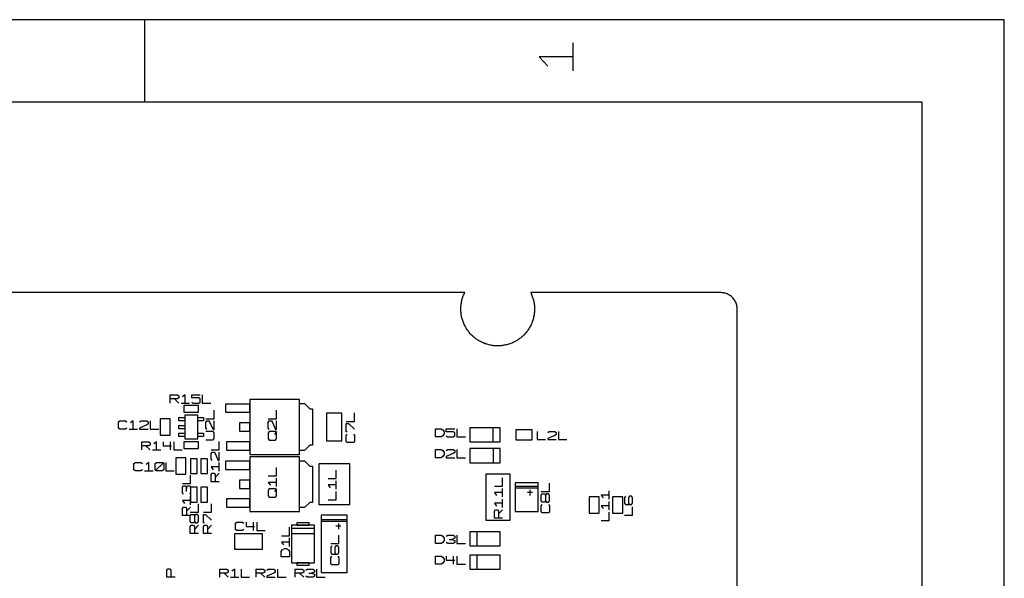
# Model space of a CAD drawing. Extents: x -92 to 503, y -336 to 505.
# Tile 14 of 14: x 162 to 503, y 312 to 505. Entities that reach past the tile are written whole.
import ezdxf

# ---------------------------------------------------------------- set-up
doc = ezdxf.new("R2010")
doc.units = 0
doc.layers.add('1', color=1, linetype='CONTINUOUS')

msp = doc.modelspace()

# ---------------------------------------------------------------- linework, layer by layer
at = {"layer": '1'}
for p, q in [((502.53, 504.57), (-91.65, 504.57)), ((205.43, 504.57), (205.43, 476.3)), ((502.53, -335.7), (502.53, 504.57)), ((353.6, 486.87), (353.6, 496.57)), ((353.6, 491.72), (341.83, 491.72)), ((341.83, 491.72), (344.78, 488.47)), ((474.2, 476.1), (-63.35, 476.1)), ((474.2, 89.82), (474.2, 476.1)), ((316.08, 410.25), (94.15, 410.25)), ((315.25, 408.1), (315.35, 408.45)), ((315.35, 408.45), (315.48, 408.77)), ((315.48, 408.77), (315.58, 409.1)), ((315.58, 409.1), (315.7, 409.42)), ((315.7, 409.42), (315.85, 409.75)), ((315.85, 409.75), (316, 410.05)), ((316, 410.05), (316.08, 410.25)), ((404.58, 410.25), (338.9, 410.25)), ((338.9, 410.25), (339.05, 409.92)), ((339.05, 409.92), (339.18, 409.6)), ((339.18, 409.6), (339.33, 409.27)), ((339.33, 409.27), (339.45, 408.95)), ((339.45, 408.95), (339.55, 408.62)), ((339.55, 408.62), (339.65, 408.3)), ((339.65, 408.3), (339.75, 407.97)), ((404.75, 410.25), (404.58, 410.25)), ((405.1, 410.22), (404.75, 410.25)), ((405.45, 410.17), (405.1, 410.22)), ((405.78, 410.1), (405.45, 410.17)), ((406.13, 410.02), (405.78, 410.1)), ((406.45, 409.92), (406.13, 410.02)), ((406.78, 409.8), (406.45, 409.92)), ((407.1, 409.65), (406.78, 409.8)), ((407.4, 409.47), (407.1, 409.65)), ((407.7, 409.3), (407.4, 409.47)), ((407.98, 409.1), (407.7, 409.3)), ((408.25, 408.87), (407.98, 409.1)), ((408.53, 408.65), (408.25, 408.87)), ((408.75, 408.4), (408.53, 408.65)), ((409, 408.12), (408.75, 408.4)), ((314.75, 405.02), (314.78, 405.37)), ((314.75, 404.67), (314.75, 405.02)), ((314.78, 405.37), (314.8, 405.72)), ((314.8, 405.72), (314.85, 406.07)), ((314.85, 406.07), (314.88, 406.4)), ((314.88, 406.4), (314.95, 406.75)), ((314.95, 406.75), (315, 407.1)), ((315, 407.1), (315.08, 407.42)), ((315.08, 407.42), (315.15, 407.77)), ((315.15, 407.77), (315.25, 408.1)), ((339.75, 407.97), (339.85, 407.62)), ((339.85, 407.62), (339.93, 407.3)), ((339.93, 407.3), (340, 406.95)), ((340, 406.95), (340.05, 406.6)), ((340.05, 406.6), (340.1, 406.27)), ((340.1, 406.27), (340.15, 405.92)), ((340.15, 405.92), (340.18, 405.57)), ((340.18, 405.57), (340.2, 405.22)), ((340.2, 405.22), (340.23, 404.87)), ((340.23, 404.87), (340.23, 404.52)), ((409.2, 407.85), (409, 408.12)), ((409.4, 407.57), (409.2, 407.85)), ((409.58, 407.25), (409.4, 407.57)), ((409.73, 406.95), (409.58, 407.25)), ((409.85, 406.62), (409.73, 406.95)), ((409.98, 406.3), (409.85, 406.62)), ((410.08, 405.97), (409.98, 406.3)), ((410.15, 405.62), (410.08, 405.97)), ((410.2, 405.27), (410.15, 405.62)), ((410.23, 404.92), (410.2, 405.27)), ((410.25, 404.57), (410.23, 404.92)), ((314.75, 404.32), (314.75, 404.67)), ((314.78, 403.97), (314.75, 404.32)), ((314.8, 403.62), (314.78, 403.97)), ((314.83, 403.27), (314.8, 403.62)), ((314.85, 402.95), (314.83, 403.27)), ((314.9, 402.6), (314.85, 402.95)), ((314.98, 402.25), (314.9, 402.6)), ((315.03, 401.9), (314.98, 402.25)), ((315.13, 401.57), (315.03, 401.9)), ((315.2, 401.22), (315.13, 401.57)), ((339.9, 401.77), (339.83, 401.42)), ((339.98, 402.1), (339.9, 401.77)), ((340.03, 402.45), (339.98, 402.1)), ((340.1, 402.8), (340.03, 402.45)), ((340.13, 403.15), (340.1, 402.8)), ((340.18, 403.47), (340.13, 403.15)), ((340.2, 403.82), (340.18, 403.47)), ((340.23, 404.52), (340.2, 404.17)), ((340.2, 404.17), (340.2, 403.82)), ((410.25, 220.67), (410.25, 404.57)), ((315.3, 400.9), (315.2, 401.22)), ((315.4, 400.57), (315.3, 400.9)), ((315.53, 400.25), (315.4, 400.57)), ((315.65, 399.92), (315.53, 400.25)), ((315.78, 399.6), (315.65, 399.92)), ((315.93, 399.27), (315.78, 399.6)), ((316.08, 398.95), (315.93, 399.27)), ((316.23, 398.65), (316.08, 398.95)), ((316.38, 398.35), (316.23, 398.65)), ((316.55, 398.05), (316.38, 398.35)), ((316.75, 397.75), (316.55, 398.05)), ((338.5, 398.22), (338.33, 397.92)), ((338.68, 398.52), (338.5, 398.22)), ((338.85, 398.82), (338.68, 398.52)), ((339, 399.15), (338.85, 398.82)), ((339.15, 399.45), (339, 399.15)), ((339.28, 399.77), (339.15, 399.45)), ((339.4, 400.1), (339.28, 399.77)), ((339.53, 400.42), (339.4, 400.1)), ((339.63, 400.75), (339.53, 400.42)), ((339.73, 401.1), (339.63, 400.75)), ((339.83, 401.42), (339.73, 401.1)), ((316.93, 397.45), (316.75, 397.75)), ((317.13, 397.17), (316.93, 397.45)), ((317.35, 396.9), (317.13, 397.17)), ((317.55, 396.62), (317.35, 396.9)), ((317.78, 396.35), (317.55, 396.62)), ((318, 396.07), (317.78, 396.35)), ((318.25, 395.82), (318, 396.07)), ((318.48, 395.57), (318.25, 395.82)), ((318.73, 395.32), (318.48, 395.57)), ((319, 395.1), (318.73, 395.32)), ((319.25, 394.87), (319, 395.1)), ((319.53, 394.65), (319.25, 394.87)), ((319.8, 394.42), (319.53, 394.65)), ((335.6, 394.77), (335.33, 394.55)), ((335.88, 395), (335.6, 394.77)), ((336.13, 395.22), (335.88, 395)), ((336.38, 395.47), (336.13, 395.22)), ((336.63, 395.72), (336.38, 395.47)), ((336.88, 395.97), (336.63, 395.72)), ((337.1, 396.22), (336.88, 395.97)), ((337.33, 396.5), (337.1, 396.22)), ((337.55, 396.77), (337.33, 396.5)), ((337.75, 397.05), (337.55, 396.77)), ((337.95, 397.32), (337.75, 397.05)), ((338.15, 397.62), (337.95, 397.32)), ((338.33, 397.92), (338.15, 397.62)), ((320.08, 394.22), (319.8, 394.42)), ((320.35, 394.02), (320.08, 394.22)), ((320.65, 393.85), (320.35, 394.02)), ((320.95, 393.65), (320.65, 393.85)), ((321.25, 393.47), (320.95, 393.65)), ((321.55, 393.32), (321.25, 393.47)), ((321.88, 393.15), (321.55, 393.32)), ((322.18, 393), (321.88, 393.15)), ((322.5, 392.87), (322.18, 393)), ((322.83, 392.72), (322.5, 392.87)), ((323.15, 392.62), (322.83, 392.72)), ((323.48, 392.5), (323.15, 392.62)), ((323.8, 392.4), (323.48, 392.5)), ((324.15, 392.3), (323.8, 392.4)), ((324.48, 392.2), (324.15, 392.3)), ((324.83, 392.12), (324.48, 392.2)), ((325.15, 392.07), (324.83, 392.12)), ((325.5, 392), (325.15, 392.07)), ((325.85, 391.95), (325.5, 392)), ((326.2, 391.92), (325.85, 391.95)), ((326.55, 391.87), (326.2, 391.92)), ((326.9, 391.87), (326.55, 391.87)), ((327.23, 391.85), (326.9, 391.87)), ((327.58, 391.85), (327.23, 391.85)), ((327.93, 391.85), (327.58, 391.85)), ((328.28, 391.87), (327.93, 391.85)), ((328.63, 391.9), (328.28, 391.87)), ((328.98, 391.95), (328.63, 391.9)), ((329.33, 391.97), (328.98, 391.95)), ((329.68, 392.05), (329.33, 391.97)), ((330, 392.1), (329.68, 392.05)), ((330.35, 392.17), (330, 392.1)), ((330.68, 392.25), (330.35, 392.17)), ((331.03, 392.35), (330.68, 392.25)), ((331.35, 392.45), (331.03, 392.35)), ((331.68, 392.55), (331.35, 392.45)), ((332, 392.67), (331.68, 392.55)), ((332.33, 392.8), (332, 392.67)), ((332.65, 392.95), (332.33, 392.8)), ((332.98, 393.1), (332.65, 392.95)), ((333.28, 393.25), (332.98, 393.1)), ((333.6, 393.4), (333.28, 393.25)), ((333.9, 393.57), (333.6, 393.4)), ((334.2, 393.75), (333.9, 393.57)), ((334.48, 393.95), (334.2, 393.75)), ((334.78, 394.15), (334.48, 393.95)), ((335.05, 394.35), (334.78, 394.15)), ((335.33, 394.55), (335.05, 394.35)), ((214.37, 372.07), (214.37, 374.9)), ((214.37, 374.9), (216.8, 374.9)), ((216.8, 374.9), (217.3, 374.55)), ((217.3, 374.55), (217.3, 373.85)), ((219.52, 374.9), (218.55, 374.2)), ((219.52, 372.07), (219.52, 374.9)), ((221.75, 373.85), (221.75, 374.9)), ((221.75, 374.9), (224.65, 374.9)), ((225.42, 374.9), (225.42, 372.07)), ((216.8, 373.5), (214.37, 373.5)), ((215.85, 373.5), (217.3, 372.07)), ((217.3, 373.85), (216.8, 373.5)), ((218.07, 372.07), (220.97, 372.07)), ((224.15, 371.22), (219.05, 371.22)), ((219.05, 371.22), (219.05, 368.95)), ((224.17, 373.85), (221.75, 373.85)), ((221.75, 372.42), (222.22, 372.07)), ((222.22, 372.07), (224.17, 372.07)), ((224.15, 368.95), (224.15, 371.22)), ((224.65, 373.5), (224.17, 373.85)), ((224.17, 372.07), (224.65, 372.42)), ((224.65, 372.42), (224.65, 373.5)), ((225.42, 372.07), (228.32, 372.07)), ((241.9, 371.72), (233.45, 371.72)), ((233.45, 371.72), (233.45, 368.9)), ((258.98, 373.27), (241.9, 373.27)), ((241.9, 373.27), (241.9, 354.32)), ((241.9, 368.9), (241.9, 371.72)), ((258.98, 354.32), (258.98, 373.27)), ((258.98, 371.9), (260.78, 371.9)), ((260.78, 371.9), (262.58, 370.1)), ((219.05, 368.95), (224.15, 368.95)), ((223.88, 367.9), (219.33, 367.9)), ((219.33, 367.9), (219.33, 359.7)), ((223.88, 359.7), (223.88, 367.9)), ((229.5, 366.67), (229.5, 369.6)), ((233.45, 368.9), (241.9, 368.9)), ((251.05, 366.67), (251.05, 369.6)), ((262.58, 370.1), (263.45, 370.1)), ((263.45, 370.1), (263.45, 357.52)), ((268.35, 368.62), (268.35, 359)), ((273.68, 368.62), (268.35, 368.62)), ((273.68, 359), (273.68, 368.62)), ((278, 365.77), (278, 368.7)), ((196.42, 365.57), (196.9, 365.92)), ((196.42, 363.45), (196.42, 365.57)), ((196.9, 365.92), (198.85, 365.92)), ((198.85, 365.92), (199.32, 365.57)), ((201.55, 365.92), (200.57, 365.22)), ((201.55, 363.1), (201.55, 365.92)), ((203.77, 365.57), (204.25, 365.92)), ((206.2, 364.52), (203.77, 363.45)), ((204.25, 365.92), (206.2, 365.92)), ((206.2, 365.92), (206.67, 365.57)), ((206.67, 364.87), (206.2, 364.52)), ((206.67, 365.57), (206.67, 364.87)), ((207.45, 365.92), (207.45, 363.1)), ((210.85, 366.62), (210.85, 360.97)), ((214.37, 366.62), (210.85, 366.62)), ((214.37, 360.97), (214.37, 366.62)), ((217.35, 365.95), (217.35, 367.1)), ((217.35, 367.1), (219.18, 367.1)), ((219.18, 365.95), (217.35, 365.95)), ((217.35, 363.23), (217.35, 364.38)), ((217.35, 364.38), (219.18, 364.38)), ((224.03, 367.1), (225.85, 367.1)), ((225.85, 365.95), (224.03, 365.95)), ((225.85, 367.1), (225.85, 365.95)), ((226.68, 366.67), (229.5, 366.67)), ((226.68, 365.42), (227.03, 365.92)), ((226.68, 363.5), (226.68, 365.42)), ((227.03, 365.92), (227.73, 365.92)), ((227.73, 365.92), (228.08, 365.42)), ((228.08, 365.42), (229.15, 363)), ((229.5, 363), (229.5, 365.92)), ((241.9, 365.22), (238.3, 365.22)), ((238.3, 365.22), (238.3, 362.4)), ((241.9, 362.4), (241.9, 365.22)), ((248.23, 366.67), (251.05, 366.67)), ((248.23, 365.42), (248.58, 365.92)), ((248.23, 363.5), (248.23, 365.42)), ((248.58, 365.92), (249.28, 365.92)), ((249.28, 365.92), (249.65, 365.42)), ((249.65, 365.42), (250.7, 363)), ((251.05, 363), (251.05, 365.92)), ((275.18, 365.77), (278, 365.77)), ((275.18, 362.1), (275.18, 365.02)), ((275.18, 365.02), (275.88, 365.02)), ((275.88, 365.02), (278, 363.07)), ((196.9, 363.1), (196.42, 363.45)), ((198.85, 363.1), (196.9, 363.1)), ((199.32, 363.45), (198.85, 363.1)), ((200.1, 363.1), (203, 363.1)), ((203.77, 363.45), (203.77, 363.1)), ((203.77, 363.1), (206.67, 363.1)), ((207.45, 363.1), (210.37, 363.1)), ((210.85, 360.97), (214.37, 360.97)), ((219.18, 363.23), (217.35, 363.23)), ((217.35, 360.5), (217.35, 361.65)), ((217.35, 361.65), (219.18, 361.65)), ((224.03, 361.65), (225.85, 361.65)), ((225.85, 361.65), (225.85, 360.5)), ((227.03, 363), (226.68, 363.5)), ((229.15, 362.25), (226.68, 362.25)), ((229.15, 363), (229.5, 363)), ((229.5, 361.75), (229.15, 362.25)), ((229.5, 359.83), (229.5, 361.75)), ((238.3, 362.4), (241.9, 362.4)), ((248.58, 363), (248.23, 363.5)), ((248.58, 362.25), (248.23, 361.75)), ((248.23, 361.75), (248.23, 359.82)), ((250.7, 362.25), (248.58, 362.25)), ((251.05, 362.25), (250.35, 361.27)), ((250.7, 363), (251.05, 363)), ((251.05, 361.75), (250.7, 362.25)), ((251.05, 359.82), (251.05, 361.75)), ((275.53, 362.1), (275.18, 362.1)), ((275.18, 360.85), (275.53, 361.35)), ((275.18, 358.92), (275.18, 360.85)), ((277.65, 361.35), (278, 360.85)), ((278, 360.85), (278, 358.92)), ((306.05, 360.4), (306.05, 363.22)), ((306.05, 363.22), (308, 363.22)), ((308, 363.22), (308.48, 362.87)), ((308.48, 360.75), (308, 360.4)), ((308.48, 362.87), (308.98, 362.17)), ((308.98, 361.47), (308.48, 360.75)), ((308.98, 362.17), (308.98, 361.47)), ((309.72, 362.17), (309.72, 363.22)), ((309.72, 363.22), (312.65, 363.22)), ((312.15, 362.17), (309.72, 362.17)), ((309.72, 360.75), (310.22, 360.4)), ((312.65, 361.82), (312.15, 362.17)), ((312.15, 360.4), (312.65, 360.75)), ((312.65, 360.75), (312.65, 361.82)), ((313.4, 363.22), (313.4, 360.4)), ((328.35, 363.55), (317.85, 363.55)), ((317.85, 363.55), (317.85, 358.67)), ((325.97, 358.67), (325.97, 363.55)), ((328.35, 358.67), (328.35, 363.55)), ((339.4, 362.87), (333.75, 362.87)), ((333.75, 362.87), (333.75, 359.35)), ((339.4, 359.35), (339.4, 362.87)), ((341.07, 362.32), (341.07, 359.5)), ((344.77, 361.97), (345.25, 362.32)), ((347.2, 360.92), (344.77, 359.85)), ((345.25, 362.32), (347.2, 362.32)), ((347.2, 362.32), (347.67, 361.97)), ((347.67, 361.27), (347.2, 360.92)), ((347.67, 361.97), (347.67, 361.27)), ((348.45, 362.32), (348.45, 359.5)), ((204.5, 355.9), (204.5, 358.75)), ((204.5, 358.75), (206.93, 358.75)), ((206.93, 357.32), (204.5, 357.32)), ((205.95, 357.32), (207.43, 355.9)), ((206.93, 358.75), (207.43, 358.4)), ((207.43, 357.67), (206.93, 357.32)), ((207.43, 358.4), (207.43, 357.67)), ((209.65, 358.75), (208.68, 358.02)), ((209.65, 355.9), (209.65, 358.75)), ((211.85, 358.75), (211.85, 357.32)), ((211.85, 357.32), (214.78, 357.32)), ((214.28, 358.75), (214.28, 355.9)), ((215.55, 358.75), (215.55, 355.9)), ((219.18, 360.5), (217.35, 360.5)), ((224.15, 358.65), (219.05, 358.65)), ((219.05, 358.65), (219.05, 356.37)), ((219.33, 359.7), (223.88, 359.7)), ((225.85, 360.5), (224.03, 360.5)), ((224.15, 356.37), (224.15, 358.65)), ((226.68, 359.33), (229.15, 359.33)), ((229.15, 359.33), (229.5, 359.83)), ((231.3, 355.95), (231.3, 358.85)), ((241.9, 358.72), (233.83, 358.72)), ((233.83, 358.72), (233.83, 355.87)), ((241.9, 355.87), (241.9, 358.72)), ((248.23, 359.82), (248.58, 359.32)), ((248.58, 359.32), (250.7, 359.32)), ((250.7, 359.32), (251.05, 359.82)), ((262.58, 357.52), (260.78, 355.72)), ((263.45, 357.52), (262.58, 357.52)), ((268.35, 359), (273.68, 359)), ((275.53, 358.42), (275.18, 358.92)), ((277.65, 358.42), (275.53, 358.42)), ((278, 358.92), (277.65, 358.42)), ((308, 360.4), (306.05, 360.4)), ((310.22, 360.4), (312.15, 360.4)), ((313.4, 360.4), (316.32, 360.4)), ((317.85, 358.67), (328.35, 358.67)), ((333.75, 359.35), (339.4, 359.35)), ((341.07, 359.5), (344, 359.5)), ((344.77, 359.85), (344.77, 359.5)), ((344.77, 359.5), (347.67, 359.5)), ((348.45, 359.5), (351.35, 359.5)), ((208.18, 355.9), (211.1, 355.9)), ((215.55, 355.9), (218.45, 355.9)), ((219.05, 356.37), (224.15, 356.37)), ((228.45, 355.95), (231.3, 355.95)), ((228.45, 354.7), (228.82, 355.17)), ((228.45, 352.75), (228.45, 354.7)), ((228.82, 355.17), (229.52, 355.17)), ((229.52, 355.17), (229.87, 354.7)), ((229.87, 354.7), (230.92, 352.27)), ((231.3, 352.27), (231.3, 355.17)), ((233.83, 355.87), (241.9, 355.87)), ((241.9, 354.32), (258.98, 354.32)), ((260.78, 355.72), (258.98, 355.72)), ((306.05, 353.22), (306.05, 356.05)), ((306.05, 356.05), (308, 356.05)), ((308, 356.05), (308.48, 355.7)), ((308.48, 355.7), (308.98, 354.97)), ((308.98, 354.27), (308.48, 353.57)), ((308.98, 354.97), (308.98, 354.27)), ((309.73, 355.7), (310.23, 356.05)), ((312.15, 354.62), (309.73, 353.57)), ((310.23, 356.05), (312.15, 356.05)), ((312.15, 356.05), (312.65, 355.7)), ((312.65, 354.97), (312.15, 354.62)), ((312.65, 355.7), (312.65, 354.97)), ((313.4, 356.05), (313.4, 353.22)), ((328.35, 356.37), (317.85, 356.37)), ((317.85, 356.37), (317.85, 351.47)), ((325.98, 351.47), (325.98, 356.37)), ((328.35, 351.47), (328.35, 356.37)), ((201.8, 351.2), (202.3, 351.55)), ((201.8, 349.07), (201.8, 351.2)), ((202.3, 351.55), (204.23, 351.55)), ((204.23, 351.55), (204.73, 351.2)), ((206.95, 351.55), (205.98, 350.85)), ((206.95, 348.72), (206.95, 351.55)), ((209.18, 351.2), (209.65, 351.55)), ((209.18, 348.72), (212.08, 351.55)), ((209.18, 349.07), (209.18, 351.2)), ((209.65, 351.55), (211.6, 351.55)), ((211.6, 351.55), (212.08, 351.2)), ((212.08, 351.2), (212.08, 349.07)), ((212.85, 351.55), (212.85, 348.72)), ((219.78, 353.15), (216.25, 353.15)), ((216.25, 353.15), (216.25, 347.5)), ((219.78, 347.5), (219.78, 353.15)), ((221.38, 352.87), (221.38, 347.77)), ((223.62, 352.87), (221.38, 352.87)), ((223.62, 347.77), (223.62, 352.87)), ((224.95, 352.87), (224.95, 347.77)), ((227.22, 352.87), (224.95, 352.87)), ((227.22, 347.77), (227.22, 352.87)), ((228.82, 352.27), (228.45, 352.75)), ((230.92, 352.27), (231.3, 352.27)), ((231.3, 348.6), (231.3, 351.5)), ((241.9, 351.97), (233.45, 351.97)), ((233.45, 351.97), (233.45, 349.12)), ((258.98, 353.52), (241.9, 353.52)), ((241.9, 353.52), (241.9, 334.57)), ((241.9, 349.12), (241.9, 351.97)), ((258.98, 334.57), (258.98, 353.52)), ((258.98, 352.12), (260.78, 352.12)), ((260.78, 352.12), (262.58, 350.32)), ((265.63, 351.05), (265.63, 337.05)), ((276.4, 351.05), (265.63, 351.05)), ((276.4, 337.05), (276.4, 351.05)), ((308, 353.22), (306.05, 353.22)), ((308.48, 353.57), (308, 353.22)), ((309.73, 353.57), (309.73, 353.22)), ((309.73, 353.22), (312.65, 353.22)), ((313.4, 353.22), (316.32, 353.22)), ((317.85, 351.47), (328.35, 351.47)), ((202.3, 348.72), (201.8, 349.07)), ((204.23, 348.72), (202.3, 348.72)), ((204.73, 349.07), (204.23, 348.72)), ((205.5, 348.72), (208.4, 348.72)), ((209.65, 348.72), (209.18, 349.07)), ((211.6, 348.72), (209.65, 348.72)), ((212.08, 349.07), (211.6, 348.72)), ((212.85, 348.72), (215.75, 348.72)), ((216.25, 347.5), (219.78, 347.5)), ((221.38, 347.77), (223.62, 347.77)), ((221.4, 344.27), (221.4, 347.17)), ((224.95, 347.77), (227.22, 347.77)), ((231.3, 350.05), (228.45, 350.05)), ((228.45, 350.05), (229.17, 349.07)), ((228.45, 347.35), (228.82, 347.82)), ((228.45, 344.92), (228.45, 347.35)), ((228.82, 347.82), (229.52, 347.82)), ((229.52, 347.82), (229.87, 347.35)), ((229.87, 346.37), (231.3, 347.82)), ((229.87, 347.35), (229.87, 344.92)), ((233.45, 349.12), (241.9, 349.12)), ((251.05, 346.92), (251.05, 349.82)), ((262.58, 350.32), (263.45, 350.32)), ((263.45, 350.32), (263.45, 337.75)), ((271.73, 346.02), (271.73, 348.92)), ((331.85, 347.47), (323.35, 347.47)), ((323.35, 347.47), (323.35, 331.62)), ((331.85, 331.62), (331.85, 347.47)), ((218.58, 344.27), (221.4, 344.27)), ((231.3, 344.92), (228.45, 344.92)), ((241.9, 345.45), (238.3, 345.45)), ((238.3, 345.45), (238.3, 342.62)), ((241.9, 342.62), (241.9, 345.45)), ((248.23, 346.92), (251.05, 346.92)), ((251.05, 344.7), (248.23, 344.7)), ((248.23, 344.7), (248.93, 343.72)), ((251.05, 343.25), (251.05, 346.15)), ((268.88, 346.02), (271.73, 346.02)), ((271.73, 343.8), (268.88, 343.8)), ((268.88, 343.8), (269.6, 342.82)), ((271.73, 342.35), (271.73, 345.25)), ((329.2, 343.37), (329.2, 346.27)), ((341.45, 344.5), (333.53, 344.5)), ((333.53, 344.5), (333.53, 334.6)), ((341.45, 334.6), (341.45, 344.5)), ((345.38, 341.53), (345.38, 344.45)), ((218.58, 343.02), (218.93, 343.5)), ((218.58, 341.07), (218.58, 343.02)), ((218.93, 340.6), (218.58, 341.07)), ((218.93, 343.5), (219.65, 343.5)), ((219.65, 343.5), (220, 342.52)), ((220, 342.52), (220.35, 343.5)), ((220, 341.55), (220, 342.52)), ((220.35, 343.5), (221.05, 343.5)), ((221.05, 343.5), (221.4, 343.02)), ((221.4, 341.07), (221.05, 340.6)), ((221.38, 343), (221.38, 337.9)), ((223.63, 343), (221.38, 343)), ((221.4, 343.02), (221.4, 341.07)), ((223.63, 337.9), (223.63, 343)), ((227.23, 343), (224.95, 343)), ((224.95, 343), (224.95, 337.9)), ((227.23, 337.9), (227.23, 343)), ((238.3, 342.62), (241.9, 342.62)), ((248.58, 342.48), (248.23, 342)), ((248.23, 342), (248.23, 340.05)), ((250.7, 342.48), (248.58, 342.48)), ((251.05, 342.47), (250.35, 341.5)), ((251.05, 342), (250.7, 342.48)), ((251.05, 340.05), (251.05, 342)), ((271.73, 338.67), (271.73, 341.57)), ((326.37, 343.37), (329.2, 343.37)), ((329.2, 341.15), (326.37, 341.15)), ((326.37, 341.15), (327.07, 340.17)), ((329.2, 339.7), (329.2, 342.6)), ((333.53, 343.4), (333.53, 343.38)), ((333.53, 343.38), (341.45, 343.38)), ((333.53, 342.82), (333.53, 342.8)), ((333.53, 342.8), (341.45, 342.8)), ((339.48, 341.15), (337.75, 341.15)), ((338.6, 342.1), (338.6, 340.2)), ((341.45, 343.35), (341.43, 343.35)), ((341.45, 342.77), (341.43, 342.77)), ((341.45, 343.38), (341.45, 343.35)), ((341.45, 342.8), (341.45, 342.77)), ((342.55, 341.53), (345.38, 341.53)), ((342.55, 340.28), (342.9, 340.78)), ((342.55, 338.35), (342.55, 340.28)), ((342.9, 340.78), (343.6, 340.78)), ((343.6, 340.78), (343.95, 340.28)), ((344.3, 340.78), (343.95, 340.28)), ((343.95, 340.28), (343.95, 338.35)), ((345.03, 340.78), (344.3, 340.78)), ((345.38, 340.28), (345.03, 340.78)), ((345.38, 338.35), (345.38, 340.28)), ((366.02, 340.3), (363.2, 340.3)), ((363.2, 340.3), (363.9, 339.32)), ((366.02, 338.85), (366.02, 341.75)), ((221.4, 338.37), (218.58, 338.37)), ((218.58, 338.37), (219.3, 337.4)), ((221.38, 337.9), (223.63, 337.9)), ((221.4, 336.92), (221.4, 339.82)), ((224.1, 334.35), (224.1, 337.25)), ((224.95, 337.9), (227.23, 337.9)), ((228.6, 334.35), (228.6, 337.25)), ((241.9, 338.95), (233.83, 338.95)), ((233.83, 338.95), (233.83, 336.12)), ((241.9, 336.12), (241.9, 338.95)), ((248.23, 340.05), (248.58, 339.57)), ((248.58, 339.57), (250.7, 339.57)), ((250.7, 339.57), (251.05, 340.05)), ((262.58, 337.75), (260.78, 335.95)), ((263.45, 337.75), (262.58, 337.75)), ((265.63, 337.05), (276.4, 337.05)), ((268.88, 338.67), (271.73, 338.67)), ((329.2, 337.47), (326.37, 337.47)), ((326.37, 337.47), (327.07, 336.5)), ((329.2, 336.02), (329.2, 338.92)), ((342.9, 337.85), (342.55, 338.35)), ((342.55, 336.6), (342.9, 337.08)), ((343.6, 337.85), (342.9, 337.85)), ((343.95, 338.35), (343.6, 337.85)), ((343.95, 338.35), (344.3, 337.85)), ((344.3, 337.85), (345.03, 337.85)), ((345.03, 337.85), (345.38, 338.35)), ((345.03, 337.08), (345.38, 336.6)), ((359.07, 339.67), (359.07, 334.02)), ((362.6, 339.67), (359.07, 339.67)), ((362.6, 334.02), (362.6, 339.67)), ((366.02, 335.15), (366.02, 338.07)), ((367.15, 339.67), (367.15, 334.02)), ((370.7, 339.67), (367.15, 339.67)), ((370.7, 334.02), (370.7, 339.67)), ((371.65, 339.9), (371.3, 339.42)), ((371.3, 339.42), (371.3, 337.47)), ((371.3, 337.47), (371.65, 337)), ((371.65, 337), (373.77, 337)), ((373.05, 339.9), (372.7, 339.42)), ((372.7, 339.42), (372.7, 337.47)), ((372.7, 337.47), (373.05, 337)), ((373.77, 339.9), (373.05, 339.9)), ((374.12, 339.42), (373.77, 339.9)), ((373.77, 337), (374.12, 337.47)), ((374.12, 337.47), (374.12, 339.42)), ((218.57, 335.65), (218.93, 336.15)), ((218.57, 333.22), (218.57, 335.65)), ((218.93, 336.15), (219.65, 336.15)), ((219.65, 336.15), (220, 335.65)), ((220, 334.7), (221.4, 336.15)), ((220, 335.65), (220, 333.22)), ((221.28, 334.35), (224.1, 334.35)), ((221.28, 333.1), (221.63, 333.57)), ((221.63, 333.57), (222.33, 333.57)), ((222.33, 333.57), (222.7, 333.1)), ((223.05, 333.57), (222.7, 333.1)), ((223.75, 333.57), (223.05, 333.57)), ((224.1, 333.1), (223.75, 333.57)), ((225.78, 334.35), (228.6, 334.35)), ((225.78, 330.67), (225.78, 333.57)), ((225.78, 333.57), (226.48, 333.57)), ((226.48, 333.57), (228.6, 331.65)), ((233.83, 336.12), (241.9, 336.12)), ((241.9, 334.57), (258.98, 334.57)), ((260.78, 335.95), (258.98, 335.95)), ((326.37, 334.77), (326.72, 335.25)), ((326.37, 332.35), (326.37, 334.77)), ((326.72, 335.25), (327.42, 335.25)), ((327.42, 335.25), (327.8, 334.77)), ((327.8, 333.8), (329.2, 335.25)), ((327.8, 334.77), (327.8, 332.35)), ((333.53, 334.6), (341.45, 334.6)), ((342.55, 334.65), (342.55, 336.6)), ((342.9, 334.18), (342.55, 334.65)), ((345.03, 334.18), (342.9, 334.18)), ((345.38, 334.65), (345.03, 334.18)), ((345.38, 336.6), (345.38, 334.65)), ((359.07, 334.02), (362.6, 334.02)), ((366.02, 336.62), (363.2, 336.62)), ((363.2, 336.62), (363.9, 335.65)), ((366.02, 331.47), (366.02, 334.4)), ((367.15, 334.02), (370.7, 334.02)), ((374.12, 333.32), (374.12, 336.22)), ((221.4, 333.22), (218.57, 333.22)), ((221.28, 331.15), (221.28, 333.1)), ((221.63, 330.67), (221.28, 331.15)), ((222.33, 330.67), (221.63, 330.67)), ((222.7, 331.15), (222.33, 330.67)), ((222.7, 333.1), (222.7, 331.15)), ((222.7, 331.15), (223.05, 330.67)), ((223.05, 330.67), (223.75, 330.67)), ((223.75, 330.67), (224.1, 331.15)), ((224.1, 331.15), (224.1, 333.1)), ((226.13, 330.67), (225.78, 330.67)), ((236.88, 330.55), (237.38, 330.9)), ((236.88, 328.42), (236.88, 330.55)), ((237.38, 330.9), (239.3, 330.9)), ((239.3, 330.9), (239.8, 330.55)), ((240.58, 330.9), (240.58, 329.48)), ((243, 330.9), (243, 328.07)), ((244.25, 330.9), (244.25, 328.07)), ((258.1, 330.75), (258.1, 329.9)), ((262.35, 330.75), (258.1, 330.75)), ((262.35, 329.9), (262.35, 330.75)), ((275.53, 333.3), (266.48, 333.3)), ((266.48, 333.3), (266.48, 313.55)), ((266.7, 331.88), (275.33, 331.88)), ((266.7, 331.3), (275.33, 331.3)), ((272.43, 330.45), (272.43, 328.55)), ((275.53, 313.55), (275.53, 333.3)), ((323.35, 331.62), (331.85, 331.62)), ((329.2, 332.35), (326.37, 332.35)), ((363.2, 331.47), (366.02, 331.47)), ((371.3, 333.32), (374.12, 333.32)), ((221.28, 329.42), (221.63, 329.9)), ((221.28, 327), (221.28, 329.42)), ((224.1, 327), (221.28, 327)), ((221.63, 329.9), (222.33, 329.9)), ((222.33, 329.9), (222.7, 329.42)), ((222.7, 328.45), (224.1, 329.9)), ((222.7, 329.42), (222.7, 327)), ((225.78, 329.42), (226.13, 329.9)), ((225.78, 327), (225.78, 329.42)), ((228.6, 327), (225.78, 327)), ((226.13, 329.9), (226.83, 329.9)), ((226.83, 329.9), (227.18, 329.42)), ((227.18, 328.45), (228.6, 329.9)), ((227.18, 329.42), (227.18, 327)), ((246.18, 326.95), (236.55, 326.95)), ((236.55, 326.95), (236.55, 321.62)), ((237.38, 328.07), (236.88, 328.42)), ((239.3, 328.07), (237.38, 328.07)), ((239.8, 328.42), (239.3, 328.07)), ((240.58, 329.48), (243.48, 329.48)), ((244.25, 328.07), (247.15, 328.07)), ((246.18, 321.62), (246.18, 326.95)), ((255.55, 326.25), (255.55, 329.17)), ((264.2, 329.9), (256.27, 329.9)), ((256.27, 329.9), (256.27, 316.87)), ((264.2, 328.75), (256.27, 328.75)), ((256.27, 328.75), (256.27, 327.05)), ((256.27, 327.05), (264.2, 327.05)), ((258.1, 329.9), (262.35, 329.9)), ((264.2, 316.87), (264.2, 329.9)), ((264.2, 327.05), (264.2, 328.75)), ((273.3, 329.5), (271.55, 329.5)), ((328.35, 327.62), (317.85, 327.62)), ((317.85, 327.62), (317.85, 322.72)), ((320.23, 327.62), (320.23, 322.72)), ((328.35, 322.72), (328.35, 327.62)), ((252.73, 326.25), (255.55, 326.25)), ((255.55, 324.05), (252.73, 324.05)), ((252.73, 324.05), (253.43, 323.07)), ((255.55, 322.57), (255.55, 325.5)), ((269.78, 323.57), (272.6, 323.57)), ((272.6, 323.57), (272.6, 326.47)), ((306.05, 323.57), (306.05, 326.4)), ((306.05, 326.4), (308, 326.4)), ((308, 323.57), (306.05, 323.57)), ((308, 326.4), (308.48, 326.05)), ((308.48, 323.92), (308, 323.57)), ((308.48, 326.05), (308.98, 325.35)), ((308.98, 324.62), (308.48, 323.92)), ((308.98, 325.35), (308.98, 324.62)), ((309.73, 326.05), (310.23, 326.4)), ((310.23, 323.57), (309.73, 323.92)), ((310.23, 326.4), (312.15, 326.4)), ((312.15, 323.57), (310.23, 323.57)), ((310.7, 325), (311.68, 325)), ((312.65, 325.35), (311.67, 325)), ((311.67, 325), (312.65, 324.62)), ((312.15, 326.4), (312.65, 326.05)), ((312.65, 323.92), (312.15, 323.57)), ((312.65, 326.05), (312.65, 325.35)), ((312.65, 324.62), (312.65, 323.92)), ((313.4, 326.4), (313.4, 323.57)), ((313.4, 323.57), (316.33, 323.57)), ((236.55, 321.62), (246.18, 321.62)), ((252.72, 320.85), (253.07, 321.32)), ((252.72, 318.9), (252.72, 320.85)), ((253.07, 321.32), (253.77, 321.82)), ((253.77, 321.82), (254.47, 321.82)), ((254.47, 321.82), (255.2, 321.32)), ((255.2, 321.32), (255.55, 320.85)), ((255.55, 320.85), (255.55, 318.9)), ((270.13, 322.8), (269.78, 322.33)), ((269.78, 322.33), (269.78, 320.38)), ((269.78, 320.38), (270.13, 319.9)), ((270.13, 319.9), (272.25, 319.9)), ((271.55, 322.8), (271.2, 322.33)), ((271.2, 322.33), (271.2, 320.38)), ((271.2, 320.38), (271.55, 319.9)), ((272.25, 322.8), (271.55, 322.8)), ((272.6, 322.33), (272.25, 322.8)), ((272.25, 319.9), (272.6, 320.38)), ((272.6, 320.38), (272.6, 322.33)), ((317.85, 322.72), (328.35, 322.72)), ((255.55, 318.9), (252.72, 318.9)), ((256.27, 316.87), (264.2, 316.87)), ((258.1, 316.87), (258.1, 316.02)), ((262.35, 316.87), (258.1, 316.87)), ((262.35, 316.02), (262.35, 316.87)), ((269.78, 318.63), (270.13, 319.13)), ((269.78, 316.7), (269.78, 318.63)), ((270.13, 316.2), (269.78, 316.7)), ((272.25, 319.13), (272.6, 318.63)), ((272.6, 316.7), (272.25, 316.2)), ((272.6, 318.63), (272.6, 316.7)), ((306.05, 316.4), (306.05, 319.22)), ((306.05, 319.22), (308, 319.22)), ((308, 316.4), (306.05, 316.4)), ((308, 319.22), (308.48, 318.87)), ((308.48, 316.75), (308, 316.4)), ((308.48, 318.87), (308.98, 318.15)), ((308.98, 317.45), (308.48, 316.75)), ((308.98, 318.15), (308.98, 317.45)), ((309.73, 319.22), (309.73, 317.8)), ((309.73, 317.8), (312.65, 317.8)), ((312.15, 319.22), (312.15, 316.4)), ((313.4, 319.22), (313.4, 316.4)), ((313.4, 316.4), (316.33, 316.4)), ((328.35, 319.55), (317.85, 319.55)), ((317.85, 319.55), (317.85, 314.65)), ((320.23, 319.55), (320.23, 314.65)), ((328.35, 314.65), (328.35, 319.55)), ((213.2, 314.35), (213.55, 314.85)), ((213.2, 311.92), (213.2, 314.35)), ((213.55, 314.85), (214.25, 314.85)), ((214.25, 314.85), (214.6, 314.35)), ((214.6, 314.35), (214.6, 311.92)), ((231.5, 311.9), (231.5, 314.72)), ((231.5, 314.72), (233.92, 314.72)), ((233.92, 313.3), (231.5, 313.3)), ((232.95, 313.3), (234.4, 311.9)), ((233.92, 314.72), (234.4, 314.37)), ((234.4, 313.67), (233.92, 313.3)), ((234.4, 314.37), (234.4, 313.67)), ((236.62, 314.72), (235.65, 314.02)), ((236.62, 311.9), (236.62, 314.72)), ((238.85, 314.72), (238.85, 311.9)), ((244.08, 311.9), (244.08, 314.72)), ((244.08, 314.72), (246.5, 314.72)), ((246.5, 313.3), (244.08, 313.3)), ((245.53, 313.3), (246.98, 311.9)), ((246.5, 314.72), (246.98, 314.37)), ((246.98, 313.67), (246.5, 313.3)), ((246.98, 314.37), (246.98, 313.67)), ((247.75, 314.37), (248.23, 314.72)), ((250.18, 313.3), (247.75, 312.25)), ((248.23, 314.72), (250.18, 314.72)), ((250.18, 314.72), (250.65, 314.37)), ((250.65, 313.67), (250.18, 313.3)), ((250.65, 314.37), (250.65, 313.67)), ((251.43, 314.72), (251.43, 311.9)), ((257.55, 311.9), (257.55, 314.72)), ((257.55, 314.72), (259.98, 314.72)), ((259.98, 313.3), (257.55, 313.3)), ((258.1, 316.02), (262.35, 316.02)), ((259, 313.3), (260.45, 311.9)), ((259.98, 314.72), (260.45, 314.37)), ((260.45, 313.67), (259.98, 313.3)), ((260.45, 314.37), (260.45, 313.67)), ((261.23, 314.37), (261.7, 314.72)), ((261.7, 314.72), (263.65, 314.72)), ((262.2, 313.3), (263.18, 313.3)), ((264.13, 313.67), (263.18, 313.3)), ((263.18, 313.3), (264.13, 312.95)), ((263.65, 314.72), (264.13, 314.37)), ((264.13, 314.37), (264.13, 313.67)), ((264.9, 314.72), (264.9, 311.9)), ((266.48, 313.55), (275.53, 313.55)), ((272.25, 316.2), (270.13, 316.2)), ((317.85, 314.65), (328.35, 314.65)), ((216.03, 311.92), (213.2, 311.92)), ((235.17, 311.9), (238.07, 311.9)), ((238.85, 311.9), (241.75, 311.9)), ((247.75, 312.25), (247.75, 311.9)), ((247.75, 311.9), (250.65, 311.9)), ((251.43, 311.9), (254.35, 311.9)), ((261.7, 311.9), (261.23, 312.25)), ((263.65, 311.9), (261.7, 311.9)), ((264.13, 312.25), (263.65, 311.9)), ((264.13, 312.95), (264.13, 312.25)), ((264.9, 311.9), (267.83, 311.9))]:
    msp.add_line(p, q, dxfattribs=at)

doc.saveas('drawing.dxf')
